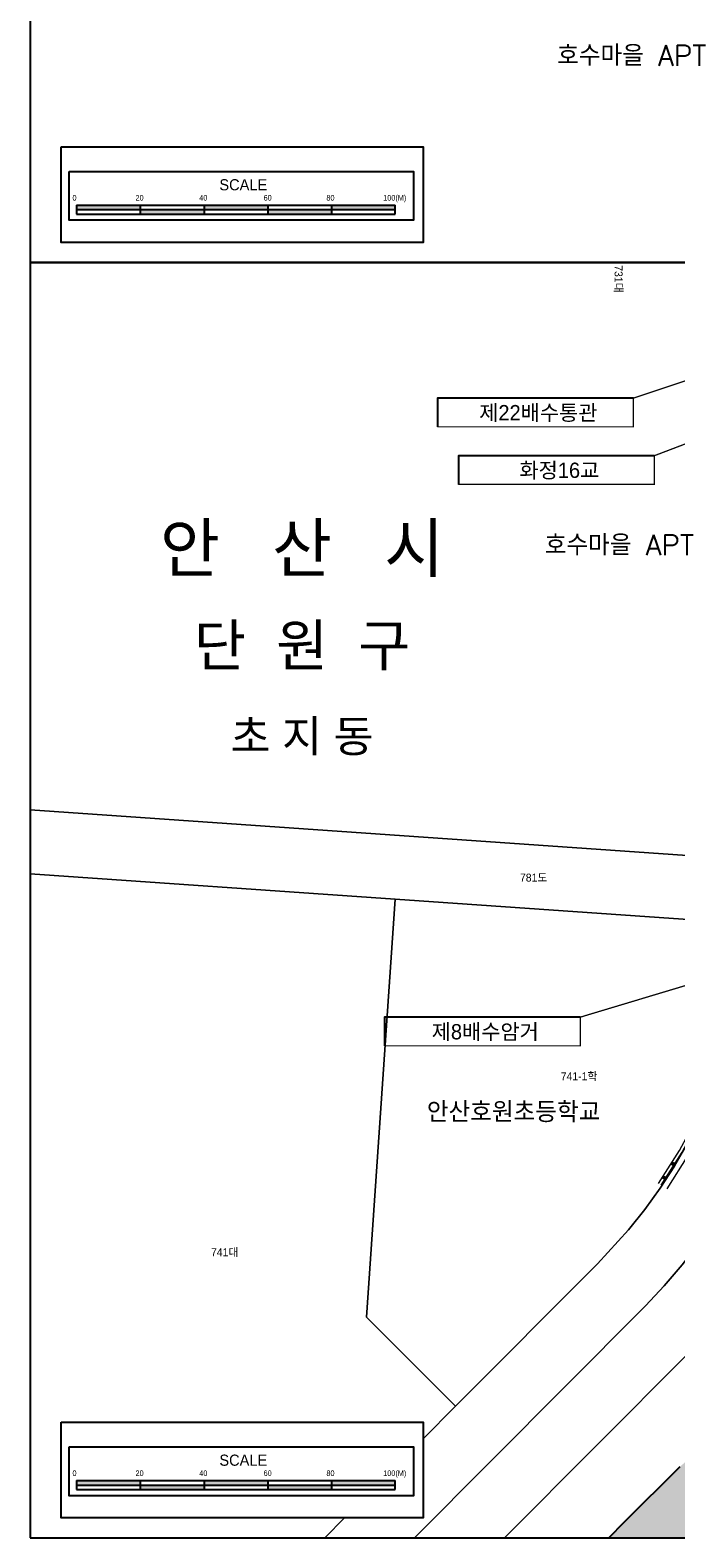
# Model space of a CAD drawing. Header units: metres. Extents: x 183400 to 184400, y 422200 to 427800.
# Tile 1 of 221: x 183700 to 183903, y 422200 to 422673. Entities that reach past the tile are written whole.
import ezdxf
from ezdxf.enums import TextEntityAlignment as Align

# ---------------------------------------------------------------- set-up
doc = ezdxf.new("R2010")
doc.units = ezdxf.units.M
for name, color, linetype in [('SS', 7, 'Continuous'), ('구조물명칭_작업', 5, 'Continuous'), ('도면리-t', 252, 'Continuous'), ('스케일', 7, 'Continuous'), ('일람표', 7, 'Continuous'), ('하천', 140, 'Continuous')]:
    doc.layers.add(name, color=color, linetype=linetype)
for name, color, linetype, lineweight in [('지번', 252, 'Continuous', 5), ('지적', 252, 'Continuous', 5), ('현황도', 7, 'Continuous', 5)]:
    doc.layers.add(name, color=color, linetype=linetype, lineweight=lineweight)
doc.layers.get('SS').off()
doc.styles.add('CGS', font='Dotum.ttf')
doc.styles.get("Standard").update_dxf_attribs({"font": 'romans.shx', "bigfont": 'ghs.shx'})
doc.styles.add('UPM', font='Gulim.ttf')
doc.styles.add('돋움', font='Dotum.ttf')
doc.styles.add('평면도1(프)$0$굴림', font='Gulim.ttf')

# ---------------------------------------------------------------- blocks, each defined once
blk = doc.blocks.new('SS')
at = {"layer": '스케일', "color": 7, "linetype": 'Continuous', "ltscale": 2}
blk.add_line((-108.74, 11.69), (-108.74, 8.89), dxfattribs=at)
at = {"layer": '스케일'}
for p, q in [((-108.74, 10.29), (-8.74, 10.29)), ((-68.74, 11.69), (-68.74, 8.89)), ((-48.74, 11.69), (-48.74, 8.89)), ((-28.74, 11.69), (-28.74, 8.89)), ((-8.74, 8.89), (-8.74, 11.69))]:
    blk.add_line(p, q, dxfattribs=at)
at = {"layer": '스케일', "color": 250}
blk.add_line((-88.74, 11.69), (-88.74, 8.89), dxfattribs=at)
at = {"layer": '스케일', "linetype": 'Continuous', "ltscale": 2}
for p, q in [((-108.74, 8.89), (-33.74, 8.89)), ((-83.74, 8.89), (-8.74, 8.89))]:
    blk.add_line(p, q, dxfattribs=at)
at = {"layer": '스케일'}
blk.add_lwpolyline([(-113.62, 29.98), (0, 29.98), (0, 0), (-113.62, 0)], close=True, dxfattribs=at)
at = {"layer": '스케일', "linetype": 'Continuous', "ltscale": 2}
blk.add_lwpolyline([(-111.05, 22.24), (-3, 22.24), (-3, 6.93), (-111.05, 6.93)], close=True, dxfattribs=at)
at = {"layer": '스케일', "flags": 128}
for points in [[(-108.74, 11.69), (-33.74, 11.69), (-8.74, 11.69)], [(-33.74, 8.89), (-8.74, 8.89)]]:
    blk.add_lwpolyline(points, dxfattribs=at)
at = {"layer": '스케일'}
for points in [[(-108.74, 10.29), (-108.74, 11.69), (-88.74, 10.29), (-88.74, 11.69)], [(-88.74, 8.89), (-88.74, 10.29), (-68.74, 8.89), (-68.74, 10.29)], [(-68.74, 10.29), (-68.74, 11.69), (-48.74, 10.29), (-48.74, 11.69)], [(-48.74, 8.89), (-48.74, 10.29), (-28.74, 8.89), (-28.74, 10.29)], [(-28.74, 10.29), (-28.74, 11.69), (-8.74, 10.29), (-8.74, 11.69)]]:
    blk.add_solid(points, dxfattribs=at)
at = {"layer": '스케일', "linetype": 'Continuous', "ltscale": 2, "style": 'CGS'}
for s, height, p in [('SCALE', 3.5, (-63.94, 16.33)), ('0', 1.75, (-110.02, 13.12)), ('20', 1.75, (-90.25, 13.12)), ('40', 1.75, (-70.24, 13.12)), ('60', 1.75, (-50.07, 13.12)), ('80', 1.75, (-30.36, 13.12)), ('100(M)', 1.75, (-12.54, 13.12))]:
    blk.add_text(s, height=height, dxfattribs=at).set_placement(p)

msp = doc.modelspace()

# ---------------------------------------------------------------- hatches: boundary and pattern name
at = {"layer": '하천'}
h = msp.add_hatch(dxfattribs=at)
h.set_pattern_fill('MUDST', color=256, scale=0.25, style=0)
h.paths.add_polyline_path([(184300, 422498.85), (184296.72, 422498.81), (184262.47, 422495.36), (184248.59, 422492.35), (184238.15, 422489.72), (184235.33, 422489.01), (184230.82, 422487.87), (184227.88, 422487.13), (184218.03, 422484.65), (184202.92, 422479.51), (184187.23, 422473.03), (184155.52, 422457.86), (184132.86, 422443.88), (184111.21, 422427.47), (184103.01, 422420.59), (184090.91, 422408.88), (184026.11, 422345.8), (184022.6, 422343.35), (183956.88, 422279.21), (183952.55, 422273.63), (183941.89, 422260.36), (183938.07, 422256.36), (183935.81, 422254.1), (183913.62, 422231.3), (183903.85, 422222.27), (183886.26, 422204.84), (183881.52, 422200), (183954.94, 422200), (183972.33, 422217.55), (183973.65, 422218.89), (184025.76, 422271.35), (184088.51, 422334.29), (184130.52, 422376.37), (184147.28, 422392.98), (184152.95, 422398.14), (184161.93, 422405.05), (184190.27, 422424.42), (184208.37, 422434.74), (184219.51, 422440.06), (184234.84, 422446.27), (184239.38, 422447.91), (184242.4, 422448.88), (184246.98, 422450.32), (184249.7, 422451.29), (184253.91, 422452.83), (184293.57, 422462.87), (184300, 422463.81)])

# ---------------------------------------------------------------- linework, layer by layer
msp.add_lwpolyline([(183903.85, 422222.27), (183886.26, 422204.84), (183881.52, 422200), (183954.94, 422200)])
at = {"layer": '구조물명칭_작업', "ltscale": 20, "const_width": 0.4}
for points in [[(183889.23, 422557.45), (183984.37, 422589.04)], [(183895.83, 422539.39), (183979.3, 422571.17)], [(183872.59, 422363.3), (183974.92, 422394.05)]]:
    msp.add_lwpolyline(points, dxfattribs=at)
at = {"layer": '구조물명칭_작업', "linetype": 'Continuous'}
for points in [[(183827.76, 422548.45, 0.4, 0.4, 0), (183889.23, 422548.45, 0.4, 0.4, 0), (183889.23, 422557.45, 0, 0, 0)], [(183834.37, 422530.39, 0.4, 0.4, 0), (183895.83, 422530.39, 0.4, 0.4, 0), (183895.83, 422539.39, 0, 0, 0)], [(183811.12, 422354.3, 0.4, 0.4, 0), (183872.59, 422354.3, 0.4, 0.4, 0), (183872.59, 422363.3, 0, 0, 0)]]:
    msp.add_lwpolyline(points, format="xyseb", dxfattribs=at)
for points in [[(183889.23, 422557.45), (183827.76, 422557.45), (183827.76, 422548.45)], [(183895.83, 422539.39), (183834.37, 422539.39), (183834.37, 422530.39)], [(183872.59, 422363.3), (183811.12, 422363.3), (183811.12, 422354.3)]]:
    msp.add_lwpolyline(points, dxfattribs=at)
at = {"layer": '일람표'}
for points in [[(183700, 422600), (184300, 422600), (184300, 423000), (183700, 423000)], [(183700, 422200), (184300, 422200), (184300, 422600), (183700, 422600)]]:
    msp.add_lwpolyline(points, close=True, dxfattribs=at)
at = {"layer": '지적', "linetype": 'Continuous'}
for points in [[(183700, 422428.3), (183921.19, 422412.99), (183928.73, 422419.55), (183962.53, 422906.45), (183713.07, 422923.71)], [(183820.61, 422200), (183892.12, 422271.83), (183893, 422272.73), (183898.94, 422279.05), (183904.58, 422285.64), (183909.92, 422292.48), (183914.94, 422299.55), (183919.63, 422306.85), (183923.98, 422314.36), (183927.98, 422322.05), (183931.63, 422329.92), (183934.92, 422337.95), (183937.83, 422346.12), (183940.38, 422354.41), (183942.54, 422362.81), (183944.31, 422371.3), (183945.7, 422379.86), (183946.69, 422388.48), (183947.04, 422392.8), (183958.3, 422555.66), (183960.66, 422589.72), (183983.03, 422913), (183990.57, 422919.56), (183956.51, 422921.89)], [(183956.51, 422921.89), (183963.08, 422914.35), (183962.53, 422906.45), (183928.73, 422419.55), (183926.22, 422385.24), (183925.16, 422377.84), (183923.6, 422369.75), (183921.65, 422361.75), (183919.32, 422353.85), (183916.61, 422346.08), (183913.53, 422338.44), (183910.08, 422330.97), (183906.27, 422323.67), (183902.12, 422316.56), (183897.62, 422309.66), (183892.8, 422302.99), (183887.66, 422296.56), (183877.94, 422285.94), (183833.48, 422241.27), (183823.3, 422231.04)], [(183980.12, 422581.29), (183978.74, 422561.34), (183966.99, 422391.42), (183966.16, 422382.3), (183964.93, 422373.21), (183963.3, 422364.19), (183961.29, 422355.25), (183958.88, 422346.41), (183956.09, 422337.68), (183952.93, 422329.07), (183949.39, 422320.62), (183945.49, 422312.33), (183941.22, 422304.21), (183936.61, 422296.29), (183931.66, 422288.58), (183926.37, 422281.09), (183920.77, 422273.84), (183914.85, 422266.84), (183908.63, 422260.11), (183906.29, 422257.72), (183848.83, 422200)], [(183965.85, 422562.23), (183958.3, 422555.66), (183947.04, 422392.8), (183946.69, 422388.48), (183945.7, 422379.86), (183944.31, 422371.3), (183942.54, 422362.81), (183940.38, 422354.41), (183937.83, 422346.12), (183934.92, 422337.95), (183931.63, 422329.92), (183927.98, 422322.05), (183923.98, 422314.36), (183919.63, 422306.85), (183914.94, 422299.55), (183909.92, 422292.48), (183904.58, 422285.64), (183898.94, 422279.05), (183893, 422272.73), (183892.12, 422271.83), (183820.61, 422200)], [(183848.83, 422200), (183906.29, 422257.72), (183908.63, 422260.11), (183914.85, 422266.84), (183920.77, 422273.84), (183926.37, 422281.09), (183931.66, 422288.58), (183936.61, 422296.29), (183941.22, 422304.21), (183945.49, 422312.33), (183949.39, 422320.62), (183952.93, 422329.07), (183956.09, 422337.68), (183958.88, 422346.41), (183961.29, 422355.25), (183963.3, 422364.19), (183964.93, 422373.21), (183966.16, 422382.3), (183966.99, 422391.42), (183978.74, 422561.34), (183965.85, 422562.23)], [(183700, 422408.25), (183814.54, 422400.32), (183919.93, 422393.02), (183926.22, 422385.24), (183928.73, 422419.55), (183921.19, 422412.99), (183700, 422428.3)], [(183823.3, 422231.04), (183833.48, 422241.27), (183805.56, 422269.19), (183814.54, 422400.32), (183700, 422408.25)], [(183814.54, 422400.32), (183805.56, 422269.19), (183833.48, 422241.27), (183877.94, 422285.94), (183887.66, 422296.56), (183892.8, 422302.99), (183897.62, 422309.66), (183902.12, 422316.56), (183906.27, 422323.67), (183910.08, 422330.97), (183913.53, 422338.44), (183916.61, 422346.08), (183919.32, 422353.85), (183921.65, 422361.75), (183923.6, 422369.75), (183925.16, 422377.84), (183926.22, 422385.24), (183919.93, 422393.02), (183814.54, 422400.32)], [(183798.65, 422206.28), (183792.4, 422200)], [(183792.4, 422200), (183798.65, 422206.28)]]:
    msp.add_lwpolyline(points, dxfattribs=at)
at = {"layer": '현황도'}
for points in [[(183897.13, 422311.13), (183903.68, 422321.51), (183906.51, 422326.68), (183911.58, 422337.31), (183917.24, 422350.41), (183920.19, 422360.26), (183923.65, 422375.9), (183924.92, 422385.18)], [(183897.98, 422310.6), (183904.54, 422321), (183907.41, 422326.22), (183912.49, 422336.9), (183918.18, 422350.07), (183921.16, 422360.01), (183924.64, 422375.72), (183925.91, 422385.04)], [(183899.84, 422309.42), (183906.43, 422319.88), (183909.36, 422325.22), (183914.49, 422335.99), (183920.26, 422349.31), (183923.29, 422359.46), (183926.81, 422375.33), (183928.17, 422385.33)]]:
    msp.add_lwpolyline(points, dxfattribs=at)
for centre, radius in [((183898.77, 422313.13), 0.167), ((183899.07, 422313.18), 0.137), ((183901.23, 422317.37), 0.137), ((183901.48, 422317.11), 0.217), ((183901.62, 422317.53), 0.238), ((183901.77, 422316.88), 0.159), ((183901.86, 422317.2), 0.176), ((183902, 422317.5), 0.138), ((183898.7, 422312.78), 0.19), ((183898.98, 422312.59), 0.159), ((183898.99, 422312.92), 0.132), ((183899.23, 422312.97), 0.119)]:
    msp.add_circle(centre, radius, dxfattribs=at)

# ---------------------------------------------------------------- block references
at = {"layer": 'SS', "linetype": 'Continuous'}
for p in [(183823.3, 422606.28), (183823.3, 422206.28)]:
    msp.add_blockref('SS', p, dxfattribs=at)

# ---------------------------------------------------------------- texts
at = {"layer": '구조물명칭_작업', "linetype": 'Continuous', "style": '평면도1(프)$0$굴림'}
for s, p in [('제22배수통관', (183859.42, 422550.48)), ('화정16교', (183866.02, 422532.42)), ('제8배수암거', (183842.78, 422356.33))]:
    msp.add_text(s, height=4.8, dxfattribs=at).set_placement(p, align=Align.CENTER)
at = {"layer": '도면리-t', "style": '돋움'}
for s, height, p in [('안   산   시', 15, (183785.3, 422510.57)), ('단  원  구', 13, (183785.3, 422480.07)), ('초 지 동', 10, (183785.3, 422451.54))]:
    msp.add_text(s, height=height, dxfattribs=at).set_placement(p, align=Align.MIDDLE)
at = {"layer": '지번', "style": 'UPM'}
msp.add_text('731대', height=2.5, rotation=270, dxfattribs=at).set_placement((183884.6, 422594.83), align=Align.MIDDLE_CENTER)
for s, p in [('781도', (183857.96, 422407.07)), ('741-1학', (183872.21, 422344.75)), ('741대', (183761.03, 422289.58))]:
    msp.add_text(s, height=2.5, dxfattribs=at).set_placement(p, align=Align.MIDDLE_CENTER)
at = {"layer": '현황도'}
for s, p in [('호수마을 APT', (183865.33, 422661.67)), ('호수마을 APT', (183861.43, 422508.17)), ('안산호원초등학교', (183824.45, 422330.31))]:
    msp.add_text(s, height=6.432, dxfattribs=at).set_placement(p)

doc.saveas('drawing.dxf')
